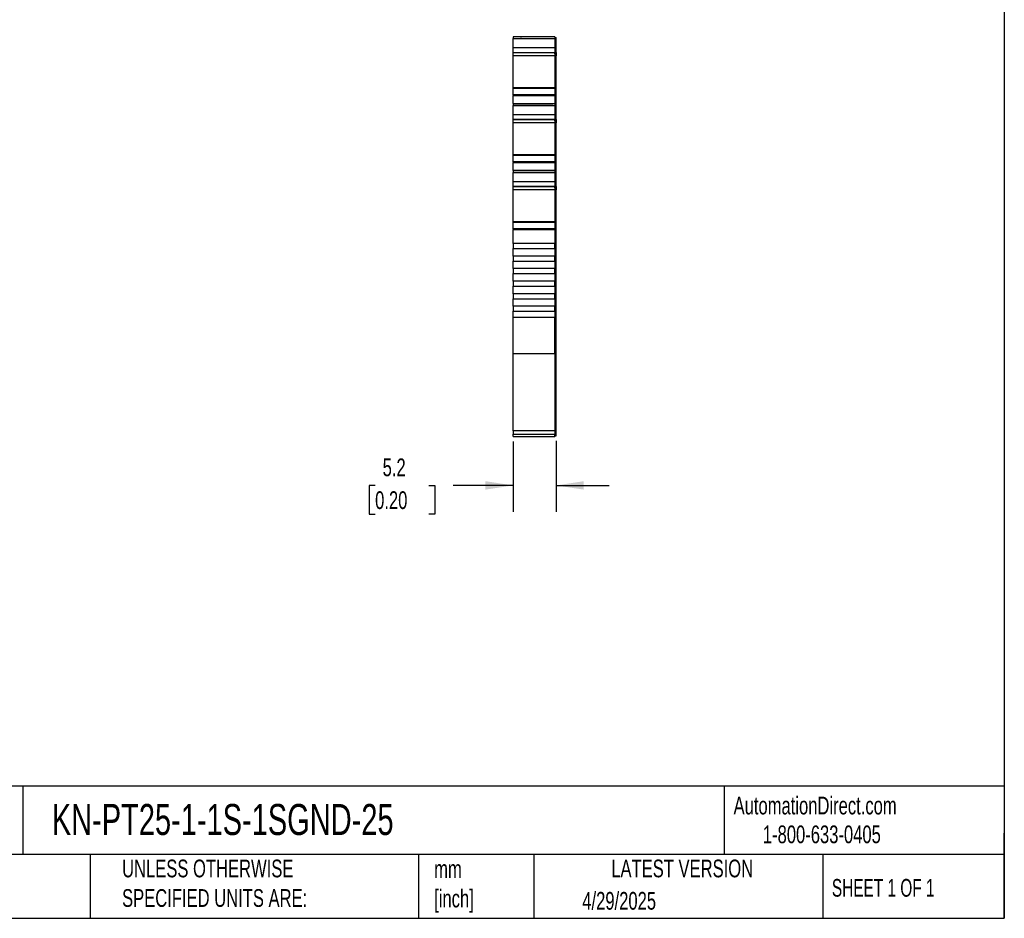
# Model space of a CAD drawing. Header units: millimetres. Extents: x 6 to 273, y 6 to 210.
# Tile 4 of 8: x 155 to 273, y 6 to 114. Entities that reach past the tile are written whole.
import ezdxf

# ---------------------------------------------------------------- set-up
doc = ezdxf.new("R2010")
doc.units = ezdxf.units.MM
doc.linetypes.add('SLD-Solid', pattern=[0])
doc.layers.add('DIMENSIONS', color=140, linetype='SLD-Solid', lineweight=25)
doc.layers.add('TEXT', color=140, linetype='SLD-Solid', lineweight=25)
doc.styles.add('SLDTEXTSTYLE0', font='TXT', dxfattribs={"width": 0.7})
doc.styles.add('SLDTEXTSTYLE1', font='TXT', dxfattribs={"width": 0.65})
doc.dimstyles.new('SLDDIMSTYLE1', dxfattribs={"dimtxt": 2.158008, "dimasz": 3.302, "dimexe": 0, "dimexo": 0.0625, "dimgap": 0.539502, "dimtad": 0, "dimtih": 1, "dimtoh": 1, "dimrnd": 1e-09, "dimzin": 12, "dimdsep": 46, "dimtxsty": 'SLDTEXTSTYLE0', "dimsah": 1, "dimcen": 0.09, "dimadec": 0, "dimazin": 3, "dimtfac": 1, "dimtmove": 0, "dimatfit": 0, "dimfxl": 0, "dimfrac": 2, "dimtolj": 1, "dimtzin": 12, "dimarcsym": 0})

# ---------------------------------------------------------------- blocks, each defined once
blk = doc.blocks.new('_D_3')
at = {"layer": 'DIMENSIONS'}
for p, q in [((214.34, 63.3), (214.34, 54.89)), ((219.49, 63.39), (219.49, 54.89)), ((197.85, 58.06), (197.12, 58.06)), ((197.12, 58.06), (197.12, 54.64)), ((204.26, 58.06), (204.99, 58.06)), ((204.99, 58.06), (204.99, 54.64)), ((214.34, 58.06), (207.19, 58.06)), ((219.49, 58.06), (225.84, 58.06)), ((197.12, 54.64), (197.85, 54.64)), ((204.99, 54.64), (204.26, 54.64))]:
    blk.add_line(p, q, dxfattribs=at)
for points in [[(214.34, 58.06), (211.03, 58.57), (211.03, 57.56)], [(219.49, 58.06), (222.79, 57.56), (222.79, 58.57)]]:
    blk.add_solid(points, dxfattribs=at)
at = {"layer": 'DIMENSIONS', "char_height": 2.117, "attachment_point": 1, "style": 'SLDTEXTSTYLE0'}
for s, insert in [('5.2', (198.75, 61.28)), ('0.20', (197.85, 57.36))]:
    blk.add_mtext(s, dxfattribs=dict(at, insert=insert))

msp = doc.modelspace()

# ---------------------------------------------------------------- linework, layer by layer
for p, q in [((219.336, 111.666), (214.336, 111.666)), ((214.336, 111.666), (214.336, 111.444)), ((214.336, 111.444), (219.336, 111.444)), ((214.336, 110.318), (214.336, 111.444)), ((219.336, 111.666), (219.336, 111.444)), ((219.336, 111.566), (219.486, 111.566)), ((219.336, 111.444), (219.336, 110.318)), ((219.336, 111.418), (219.486, 111.418)), ((219.486, 111.418), (219.486, 111.566)), ((219.486, 110.361), (219.486, 111.418)), ((219.336, 110.318), (214.336, 110.318)), ((214.336, 109.759), (214.336, 110.318)), ((219.336, 109.759), (214.336, 109.759)), ((214.336, 109.743), (214.336, 109.759)), ((219.236, 109.743), (214.336, 109.743)), ((214.336, 109.414), (214.336, 109.706)), ((219.236, 109.705), (219.236, 109.743)), ((219.336, 109.705), (219.236, 109.705)), ((219.236, 109.696), (219.336, 109.696)), ((219.336, 110.361), (219.486, 110.361)), ((219.336, 110.318), (219.336, 109.759)), ((219.336, 109.851), (219.486, 109.851)), ((219.336, 109.801), (219.486, 109.801)), ((219.336, 109.796), (219.486, 109.796)), ((219.336, 109.785), (219.486, 109.785)), ((219.336, 109.701), (219.336, 109.414)), ((219.486, 109.851), (219.486, 110.361)), ((219.486, 109.801), (219.486, 109.851)), ((219.486, 109.796), (219.486, 109.801)), ((219.486, 109.785), (219.486, 109.796)), ((219.486, 109.785), (219.486, 109.388)), ((214.336, 109.414), (219.336, 109.414)), ((214.336, 105.589), (214.336, 109.414)), ((219.336, 109.414), (219.336, 105.589)), ((219.486, 109.388), (219.336, 109.388)), ((219.486, 105.457), (219.486, 109.388)), ((219.336, 105.558), (214.336, 105.558)), ((214.336, 105.489), (214.336, 105.558)), ((219.336, 105.489), (214.336, 105.489)), ((214.336, 104.715), (214.336, 105.489)), ((219.336, 105.558), (219.336, 105.489)), ((219.336, 105.489), (219.336, 104.715)), ((219.336, 105.457), (219.486, 105.457)), ((219.336, 105.394), (219.486, 105.394)), ((219.486, 105.394), (219.486, 105.457)), ((219.486, 104.689), (219.486, 105.394)), ((219.336, 104.715), (214.336, 104.715)), ((214.336, 104.637), (219.336, 104.637)), ((214.336, 103.697), (214.336, 104.637)), ((219.336, 103.666), (214.336, 103.666)), ((214.336, 103.666), (214.336, 103.444)), ((214.336, 103.666), (214.73, 103.666)), ((214.73, 103.666), (214.336, 103.666)), ((215.211, 103.666), (214.336, 103.666)), ((215.136, 103.666), (214.836, 103.666)), ((214.836, 103.666), (214.836, 103.666)), ((214.836, 103.666), (215.136, 103.666)), ((214.936, 103.666), (214.936, 103.666)), ((215.136, 103.666), (215.136, 103.666)), ((215.136, 103.666), (215.136, 103.666)), ((218.685, 103.666), (215.137, 103.666)), ((215.137, 103.666), (218.685, 103.666)), ((215.336, 103.666), (218.486, 103.666)), ((219.336, 103.666), (218.611, 103.666)), ((218.686, 103.666), (218.686, 103.666)), ((218.686, 103.666), (218.986, 103.666)), ((218.986, 103.666), (218.686, 103.666)), ((218.686, 103.666), (218.686, 103.666)), ((218.886, 103.666), (218.886, 103.666)), ((218.986, 103.666), (218.986, 103.666)), ((219.086, 103.666), (219.086, 103.666)), ((219.336, 104.689), (219.486, 104.689)), ((219.336, 104.637), (219.336, 103.703)), ((219.336, 104.637), (219.486, 104.637)), ((219.336, 103.666), (219.336, 103.444)), ((219.336, 103.666), (219.336, 103.666)), ((219.336, 103.566), (219.486, 103.566)), ((219.486, 104.637), (219.486, 104.689)), ((219.486, 103.566), (219.486, 104.637)), ((219.486, 103.418), (219.486, 103.566)), ((214.336, 103.444), (219.336, 103.444)), ((214.336, 102.318), (214.336, 103.444)), ((219.336, 103.444), (219.336, 102.318)), ((219.336, 103.418), (219.486, 103.418)), ((219.486, 102.361), (219.486, 103.418)), ((219.336, 102.318), (214.336, 102.318)), ((214.336, 101.759), (214.336, 102.318)), ((219.336, 101.759), (214.336, 101.759)), ((214.336, 101.743), (214.336, 101.759)), ((219.236, 101.743), (214.336, 101.743)), ((214.336, 101.414), (214.336, 101.706)), ((214.336, 101.414), (219.336, 101.414)), ((214.336, 97.589), (214.336, 101.414)), ((219.236, 101.705), (219.236, 101.743)), ((219.336, 101.705), (219.236, 101.705)), ((219.236, 101.696), (219.336, 101.696)), ((219.336, 102.361), (219.486, 102.361)), ((219.336, 102.318), (219.336, 101.759)), ((219.336, 101.851), (219.486, 101.851)), ((219.336, 101.801), (219.486, 101.801)), ((219.336, 101.796), (219.486, 101.796)), ((219.336, 101.785), (219.486, 101.785)), ((219.336, 101.759), (219.336, 101.743)), ((219.336, 101.701), (219.336, 101.414)), ((219.336, 101.414), (219.336, 97.589)), ((219.486, 101.388), (219.336, 101.388)), ((219.486, 101.851), (219.486, 102.361)), ((219.486, 101.801), (219.486, 101.851)), ((219.486, 101.796), (219.486, 101.801)), ((219.486, 101.785), (219.486, 101.796)), ((219.486, 101.785), (219.486, 101.388)), ((219.486, 97.457), (219.486, 101.388)), ((219.336, 97.558), (214.336, 97.558)), ((214.336, 97.489), (214.336, 97.558)), ((219.336, 97.489), (214.336, 97.489)), ((214.336, 96.715), (214.336, 97.489)), ((219.336, 96.715), (214.336, 96.715)), ((214.336, 96.637), (219.336, 96.637)), ((214.336, 95.697), (214.336, 96.637)), ((219.336, 97.558), (219.336, 97.489)), ((219.336, 97.489), (219.336, 96.715)), ((219.336, 97.457), (219.486, 97.457)), ((219.336, 97.394), (219.486, 97.394)), ((219.336, 96.689), (219.486, 96.689)), ((219.336, 96.637), (219.336, 95.703)), ((219.336, 96.637), (219.486, 96.637)), ((219.486, 97.394), (219.486, 97.457)), ((219.486, 96.689), (219.486, 97.394)), ((219.486, 96.637), (219.486, 96.689)), ((219.486, 95.566), (219.486, 96.637)), ((219.336, 95.666), (214.336, 95.666)), ((214.336, 95.666), (214.336, 95.444)), ((214.336, 95.666), (214.73, 95.666)), ((214.73, 95.666), (214.336, 95.666)), ((215.108, 95.666), (214.336, 95.666)), ((214.336, 95.444), (219.336, 95.444)), ((214.336, 94.318), (214.336, 95.444)), ((214.726, 95.666), (214.346, 95.666)), ((214.346, 95.666), (214.346, 95.666)), ((214.346, 95.666), (216.826, 95.666)), ((215.108, 95.666), (214.346, 95.666)), ((214.346, 95.666), (214.346, 95.666)), ((214.346, 95.666), (214.726, 95.666)), ((216.826, 95.666), (216.828, 95.666)), ((216.848, 95.666), (216.828, 95.666)), ((216.836, 95.666), (216.838, 95.666)), ((216.848, 95.666), (216.846, 95.666)), ((216.846, 95.666), (219.326, 95.666)), ((216.858, 95.666), (216.856, 95.666)), ((216.877, 95.666), (216.88, 95.666)), ((216.897, 95.666), (216.901, 95.666)), ((216.9, 95.666), (216.897, 95.666)), ((216.921, 95.666), (216.917, 95.666)), ((219.336, 95.666), (218.715, 95.666)), ((219.326, 95.666), (218.715, 95.666)), ((219.086, 95.666), (219.086, 95.666)), ((219.096, 95.666), (219.096, 95.666)), ((219.326, 95.666), (219.326, 95.666)), ((219.336, 95.666), (219.336, 95.444)), ((219.336, 95.666), (219.336, 95.666)), ((219.336, 95.566), (219.486, 95.566)), ((219.336, 95.566), (219.486, 95.566)), ((219.336, 95.444), (219.336, 94.318)), ((219.336, 95.418), (219.486, 95.418)), ((219.486, 95.418), (219.486, 95.566)), ((219.486, 94.361), (219.486, 95.418)), ((219.336, 94.318), (214.336, 94.318)), ((214.336, 93.759), (214.336, 94.318)), ((219.336, 94.361), (219.486, 94.361)), ((219.336, 94.318), (219.336, 93.759)), ((219.486, 93.851), (219.486, 94.361)), ((219.336, 93.759), (214.336, 93.759)), ((214.336, 93.743), (214.336, 93.759)), ((219.236, 93.743), (214.336, 93.743)), ((214.336, 93.414), (214.336, 93.706)), ((214.336, 93.414), (219.336, 93.414)), ((214.336, 89.589), (214.336, 93.414)), ((219.236, 93.705), (219.236, 93.743)), ((219.336, 93.705), (219.236, 93.705)), ((219.236, 93.696), (219.336, 93.696)), ((219.336, 93.851), (219.486, 93.851)), ((219.336, 93.801), (219.486, 93.801)), ((219.336, 93.796), (219.486, 93.796)), ((219.336, 93.785), (219.486, 93.785)), ((219.336, 93.759), (219.336, 93.743)), ((219.336, 93.743), (219.336, 93.705)), ((219.336, 93.701), (219.336, 93.414)), ((219.336, 93.414), (219.336, 89.589)), ((219.486, 93.388), (219.336, 93.388)), ((219.486, 93.801), (219.486, 93.851)), ((219.486, 93.796), (219.486, 93.801)), ((219.486, 93.785), (219.486, 93.796)), ((219.486, 93.785), (219.486, 93.388)), ((219.486, 89.457), (219.486, 93.388)), ((219.336, 89.558), (214.336, 89.558)), ((214.336, 89.489), (214.336, 89.558)), ((219.336, 89.489), (214.336, 89.489)), ((214.336, 88.715), (214.336, 89.489)), ((219.336, 89.558), (219.336, 89.489)), ((219.336, 89.489), (219.336, 88.715)), ((219.336, 89.457), (219.486, 89.457)), ((219.486, 89.394), (219.486, 89.457)), ((219.336, 88.715), (214.336, 88.715)), ((214.336, 88.637), (219.336, 88.637)), ((214.336, 86.966), (214.336, 88.637)), ((219.336, 89.394), (219.486, 89.394)), ((219.336, 88.689), (219.486, 88.689)), ((219.336, 88.637), (219.336, 86.966)), ((219.336, 88.637), (219.486, 88.637)), ((219.486, 88.689), (219.486, 89.394)), ((219.486, 88.637), (219.486, 88.689)), ((219.486, 78.123), (219.486, 88.637)), ((219.336, 86.966), (214.336, 86.966)), ((214.336, 86.366), (219.336, 86.366)), ((214.336, 85.466), (214.336, 86.366)), ((219.336, 86.366), (219.336, 85.466)), ((219.336, 85.466), (214.336, 85.466)), ((214.336, 84.866), (219.336, 84.866)), ((214.336, 83.966), (214.336, 84.866)), ((219.336, 84.866), (219.336, 83.966)), ((219.336, 83.966), (214.336, 83.966)), ((214.336, 83.366), (219.336, 83.366)), ((214.336, 82.466), (214.336, 83.366)), ((219.336, 82.466), (214.336, 82.466)), ((219.336, 83.366), (219.336, 82.466)), ((214.336, 81.866), (219.336, 81.866)), ((214.336, 80.966), (214.336, 81.866)), ((219.336, 81.866), (219.336, 80.966)), ((219.336, 80.966), (214.336, 80.966)), ((214.336, 80.366), (219.336, 80.366)), ((214.336, 79.466), (214.336, 80.366)), ((219.336, 80.366), (219.336, 79.466)), ((219.336, 79.466), (214.336, 79.466)), ((214.336, 78.866), (219.336, 78.866)), ((214.336, 78.123), (214.336, 78.866)), ((219.336, 78.866), (219.336, 78.123)), ((219.336, 78.123), (214.336, 78.123)), ((214.336, 73.832), (214.336, 78.123)), ((219.336, 73.832), (219.336, 78.123)), ((219.336, 78.123), (219.486, 78.123)), ((219.486, 73.918), (219.486, 78.123)), ((214.336, 73.832), (219.336, 73.832)), ((214.336, 64.572), (214.336, 73.832)), ((219.336, 73.918), (219.486, 73.918)), ((219.336, 73.832), (219.336, 64.572)), ((219.486, 64.658), (219.486, 73.918)), ((219.336, 64.572), (214.336, 64.572)), ((214.336, 64.572), (214.336, 64.166)), ((214.336, 64.166), (219.336, 64.166)), ((214.336, 63.904), (214.336, 64.166)), ((214.336, 63.904), (219.336, 63.904)), ((219.336, 64.658), (219.486, 64.658)), ((219.336, 64.572), (219.336, 64.166)), ((219.336, 64.266), (219.486, 64.266)), ((219.336, 63.904), (219.336, 64.166)), ((219.336, 64.004), (219.486, 64.004)), ((219.486, 64.266), (219.486, 64.658)), ((219.486, 64.004), (219.486, 64.266))]:
    msp.add_line(p, q)
at = {"flags": 128}
for points in [[(214.73, 103.666), (215.034, 103.666), (215.375, 103.666), (215.745, 103.666), (216.134, 103.666), (216.533, 103.666), (216.932, 103.666), (217.322, 103.666), (217.692, 103.666), (218.034, 103.666), (218.338, 103.666), (218.598, 103.666), (218.808, 103.666), (218.961, 103.666), (219.055, 103.666), (219.086, 103.666)], [(219.086, 103.666), (219.055, 103.666), (218.961, 103.666), (218.808, 103.666), (218.598, 103.666), (218.338, 103.666), (218.034, 103.666), (217.692, 103.666), (217.322, 103.666), (216.932, 103.666), (216.533, 103.666), (216.134, 103.666), (215.745, 103.666), (215.375, 103.666), (215.034, 103.666), (214.73, 103.666)], [(215.137, 103.666), (215.098, 103.666), (215.06, 103.666), (215.025, 103.666), (214.995, 103.666), (214.97, 103.666), (214.951, 103.666), (214.94, 103.666), (214.936, 103.666)], [(214.936, 103.666), (214.94, 103.666), (214.951, 103.666), (214.97, 103.666), (214.995, 103.666), (215.025, 103.666), (215.06, 103.666), (215.098, 103.666), (215.137, 103.666)], [(215.211, 103.666), (215.195, 103.666), (215.17, 103.666), (215.151, 103.666), (215.14, 103.666), (215.136, 103.666)], [(215.136, 103.666), (215.14, 103.666), (215.151, 103.666), (215.17, 103.666), (215.195, 103.666), (215.225, 103.666), (215.26, 103.666), (215.297, 103.666), (215.336, 103.666)], [(218.486, 103.666), (218.525, 103.666), (218.563, 103.666), (218.597, 103.666), (218.628, 103.666), (218.652, 103.666), (218.671, 103.666), (218.682, 103.666), (218.686, 103.666)], [(218.686, 103.666), (218.682, 103.666), (218.671, 103.666), (218.652, 103.666), (218.628, 103.666), (218.611, 103.666)], [(218.685, 103.666), (218.72, 103.666), (218.754, 103.666), (218.786, 103.666), (218.814, 103.666), (218.839, 103.666), (218.859, 103.666), (218.874, 103.666), (218.883, 103.666), (218.886, 103.666)], [(218.886, 103.666), (218.882, 103.666), (218.871, 103.666), (218.852, 103.666), (218.827, 103.666), (218.797, 103.666), (218.762, 103.666), (218.725, 103.666), (218.685, 103.666)], [(216.838, 95.666), (216.55, 95.666), (216.261, 95.666), (215.976, 95.666), (215.698, 95.666), (215.431, 95.666), (215.177, 95.666), (214.941, 95.666), (214.726, 95.666)], [(214.726, 95.666), (214.945, 95.666), (215.186, 95.666), (215.444, 95.666), (215.716, 95.666), (216, 95.666), (216.29, 95.666), (216.584, 95.666), (216.877, 95.666)], [(214.73, 95.666), (215.034, 95.666), (215.375, 95.666), (215.745, 95.666), (216.134, 95.666), (216.533, 95.666), (216.932, 95.666), (217.322, 95.666), (217.692, 95.666), (218.034, 95.666), (218.338, 95.666), (218.598, 95.666), (218.808, 95.666), (218.961, 95.666), (219.055, 95.666), (219.086, 95.666)], [(219.086, 95.666), (219.055, 95.666), (218.961, 95.666), (218.808, 95.666), (218.598, 95.666), (218.338, 95.666), (218.034, 95.666), (217.692, 95.666), (217.322, 95.666), (216.932, 95.666), (216.533, 95.666), (216.134, 95.666), (215.745, 95.666), (215.375, 95.666), (215.034, 95.666), (214.73, 95.666)], [(216.901, 95.666), (216.637, 95.666), (216.39, 95.666), (216.176, 95.666), (216.009, 95.666), (215.899, 95.666), (215.852, 95.666), (215.873, 95.666), (215.96, 95.666), (216.106, 95.666)], [(216.129, 95.666), (215.983, 95.666), (215.893, 95.666), (215.861, 95.666), (215.891, 95.666), (215.98, 95.666), (216.124, 95.666), (216.314, 95.666), (216.538, 95.666), (216.784, 95.666), (217.038, 95.666), (217.284, 95.666), (217.509, 95.666), (217.698, 95.666), (217.842, 95.666), (217.931, 95.666), (217.961, 95.666), (217.93, 95.666), (217.839, 95.666), (217.694, 95.666)], [(219.096, 95.666), (219.063, 95.666), (218.965, 95.666), (218.805, 95.666), (218.586, 95.666), (218.315, 95.666), (217.998, 95.666), (217.643, 95.666), (217.26, 95.666), (216.858, 95.666)], [(216.897, 95.666), (217.293, 95.666), (217.67, 95.666), (218.019, 95.666), (218.33, 95.666), (218.597, 95.666), (218.811, 95.666), (218.968, 95.666), (219.064, 95.666), (219.096, 95.666)], [(217.716, 95.666), (217.863, 95.666), (217.949, 95.666), (217.97, 95.666), (217.924, 95.666), (217.813, 95.666), (217.646, 95.666), (217.432, 95.666), (217.185, 95.666), (216.921, 95.666)]]:
    msp.add_lwpolyline(points, dxfattribs=at)
for points, knots in [([(215.211, 111.666), (215.212, 111.666), (215.214, 111.666), (215.23, 111.666), (215.258, 111.666), (215.302, 111.666), (215.341, 111.666), (215.361, 111.666)], [0, 0, 0, 0, 0.168224, 0.3311335, 0.500763, 0.7495865, 1, 1, 1, 1]), ([(217.498, 111.666), (217.479, 111.666), (217.441, 111.666), (217.378, 111.666), (217.311, 111.666), (217.214, 111.666), (217.08, 111.666), (216.911, 111.666), (216.742, 111.666), (216.584, 111.666), (216.441, 111.666), (216.363, 111.666), (216.324, 111.666)], [0, 0, 0, 0, 0.0602697, 0.1200562, 0.1798933, 0.2403137, 0.3700145, 0.5001284, 0.6298294, 0.7599435, 0.879871, 1, 1, 1, 1]), ([(218.611, 111.666), (218.611, 111.666), (218.595, 111.666), (218.539, 111.666), (218.5, 111.666), (218.461, 111.666)], [0, 0, 0, 0, 0.5, 0.5, 1, 1, 1, 1]), ([(214.336, 86.966), (214.336, 86.966), (214.336, 86.934), (214.336, 86.823), (214.336, 86.745), (214.336, 86.588), (214.336, 86.51), (214.336, 86.399), (214.336, 86.366), (214.336, 86.366)], [0, 0, 0, 0, 0.25, 0.25, 0.5, 0.5, 0.75, 0.75, 1, 1, 1, 1]), ([(219.336, 86.366), (219.336, 86.366), (219.336, 86.399), (219.336, 86.51), (219.336, 86.588), (219.336, 86.745), (219.336, 86.823), (219.336, 86.934), (219.336, 86.966), (219.336, 86.966)], [0, 0, 0, 0, 0.25, 0.25, 0.5, 0.5, 0.75, 0.75, 1, 1, 1, 1]), ([(214.336, 85.466), (214.336, 85.466), (214.336, 85.434), (214.336, 85.323), (214.336, 85.245), (214.336, 85.088), (214.336, 85.009), (214.336, 84.898), (214.336, 84.866), (214.336, 84.866)], [0, 0, 0, 0, 0.25, 0.25, 0.5, 0.5, 0.75, 0.75, 1, 1, 1, 1]), ([(219.336, 84.866), (219.336, 84.866), (219.336, 84.898), (219.336, 85.009), (219.336, 85.088), (219.336, 85.245), (219.336, 85.323), (219.336, 85.434), (219.336, 85.466), (219.336, 85.466)], [0, 0, 0, 0, 0.25, 0.25, 0.5, 0.5, 0.75, 0.75, 1, 1, 1, 1]), ([(214.336, 83.966), (214.336, 83.966), (214.336, 83.934), (214.336, 83.823), (214.336, 83.745), (214.336, 83.588), (214.336, 83.509), (214.336, 83.398), (214.336, 83.366), (214.336, 83.366)], [0, 0, 0, 0, 0.25, 0.25, 0.5, 0.5, 0.75, 0.75, 1, 1, 1, 1]), ([(219.336, 83.366), (219.336, 83.366), (219.336, 83.398), (219.336, 83.509), (219.336, 83.588), (219.336, 83.745), (219.336, 83.823), (219.336, 83.934), (219.336, 83.966), (219.336, 83.966)], [0, 0, 0, 0, 0.25, 0.25, 0.5, 0.5, 0.75, 0.75, 1, 1, 1, 1]), ([(214.336, 82.466), (214.336, 82.466), (214.336, 82.434), (214.336, 82.323), (214.336, 82.245), (214.336, 82.088), (214.336, 82.009), (214.336, 81.898), (214.336, 81.866), (214.336, 81.866)], [0, 0, 0, 0, 0.25, 0.25, 0.5, 0.5, 0.75, 0.75, 1, 1, 1, 1]), ([(219.336, 81.866), (219.336, 81.866), (219.336, 81.898), (219.336, 82.009), (219.336, 82.088), (219.336, 82.245), (219.336, 82.323), (219.336, 82.434), (219.336, 82.466), (219.336, 82.466)], [0, 0, 0, 0, 0.25, 0.25, 0.5, 0.5, 0.75, 0.75, 1, 1, 1, 1]), ([(214.336, 80.966), (214.336, 80.966), (214.336, 80.934), (214.336, 80.823), (214.336, 80.745), (214.336, 80.588), (214.336, 80.509), (214.336, 80.398), (214.336, 80.366), (214.336, 80.366)], [0, 0, 0, 0, 0.25, 0.25, 0.5, 0.5, 0.75, 0.75, 1, 1, 1, 1]), ([(219.336, 80.366), (219.336, 80.366), (219.336, 80.398), (219.336, 80.509), (219.336, 80.588), (219.336, 80.745), (219.336, 80.823), (219.336, 80.934), (219.336, 80.966), (219.336, 80.966)], [0, 0, 0, 0, 0.25, 0.25, 0.5, 0.5, 0.75, 0.75, 1, 1, 1, 1]), ([(214.336, 79.466), (214.336, 79.466), (214.336, 79.434), (214.336, 79.323), (214.336, 79.245), (214.336, 79.088), (214.336, 79.01), (214.336, 78.898), (214.336, 78.866), (214.336, 78.866)], [0, 0, 0, 0, 0.25, 0.25, 0.5, 0.5, 0.75, 0.75, 1, 1, 1, 1]), ([(219.336, 78.866), (219.336, 78.866), (219.336, 78.898), (219.336, 79.01), (219.336, 79.088), (219.336, 79.245), (219.336, 79.323), (219.336, 79.434), (219.336, 79.466), (219.336, 79.466)], [0, 0, 0, 0, 0.25, 0.25, 0.5, 0.5, 0.75, 0.75, 1, 1, 1, 1])]:
    msp.add_open_spline(points, degree=3, knots=knots)
for points in [[(214.336, 104.715), (214.336, 104.69), (214.336, 104.663), (214.336, 104.637)], [(219.336, 104.637), (219.336, 104.663), (219.336, 104.69), (219.336, 104.715)], [(214.336, 96.715), (214.336, 96.69), (214.336, 96.663), (214.336, 96.637)], [(219.336, 96.637), (219.336, 96.663), (219.336, 96.69), (219.336, 96.715)], [(216.917, 95.666), (216.911, 95.666), (216.904, 95.666), (216.897, 95.666)], [(214.336, 88.715), (214.336, 88.69), (214.336, 88.663), (214.336, 88.637)], [(219.336, 88.637), (219.336, 88.663), (219.336, 88.69), (219.336, 88.715)]]:
    msp.add_open_spline(points, degree=3)
at = {"layer": 'TEXT'}
for p, q in [((273.05, 209.55), (273.05, 6.35)), ((273.05, 22.126), (6.35, 22.126)), ((155.759, 22.126), (155.759, 13.97)), ((239.575, 22.126), (239.575, 13.97)), ((273.05, 6.35), (273.05, 16.51)), ((273.05, 13.97), (6.35, 13.97)), ((163.78, 13.97), (163.78, 6.35)), ((203.024, 13.97), (203.024, 6.35)), ((216.812, 13.97), (216.812, 6.35)), ((251.349, 13.97), (251.349, 6.35)), ((6.35, 6.35), (273.05, 6.35))]:
    msp.add_line(p, q, dxfattribs=at)

# ---------------------------------------------------------------- texts
for s, insert, char_height, attachment_point, style in [('KN-PT25-1-1S-1SGND-25', (159.208, 20.006), 3.70417, 1, 'SLDTEXTSTYLE0'), ('AutomationDirect.com', (240.695, 20.877), 2.11667, 1, 'SLDTEXTSTYLE0'), ('1-800-633-0405', (244.192, 17.437), 2.11667, 1, 'SLDTEXTSTYLE0'), ('UNLESS OTHERWISE ^JSPECIFIED UNITS ARE:', (167.608, 13.361), 2.11667, 1, 'SLDTEXTSTYLE0'), ('LATEST VERSION', (234.552, 13.364), 2.11667, 2, 'SLDTEXTSTYLE0'), ('mm^J[inch]', (204.907, 13.297), 2.1167, 1, 'SLDTEXTSTYLE0'), ('SHEET 1 OF 1', (252.441, 11.051), 2.11667, 1, 'SLDTEXTSTYLE1'), ('4/29/2025', (222.613, 9.497), 2.1167, 1, 'SLDTEXTSTYLE0')]:
    msp.add_mtext(s, dxfattribs=dict(at, insert=insert, char_height=char_height, attachment_point=attachment_point, style=style))

# ---------------------------------------------------------------- dimensions: what is measured, and where the dimension line sits
at = {"layer": 'DIMENSIONS'}
dim = msp.add_linear_dim(base=(214.336, 58.065), p1=(219.486, 64.658), p2=(214.336, 64.572), angle=0, dimstyle='SLDDIMSTYLE1', dxfattribs=at)
dim.commit()
dim.dimension.update_dxf_attribs({"geometry": '_D_3', "text_midpoint": (201.056, 58.065), "dimtype": 160})

doc.saveas('drawing.dxf')
